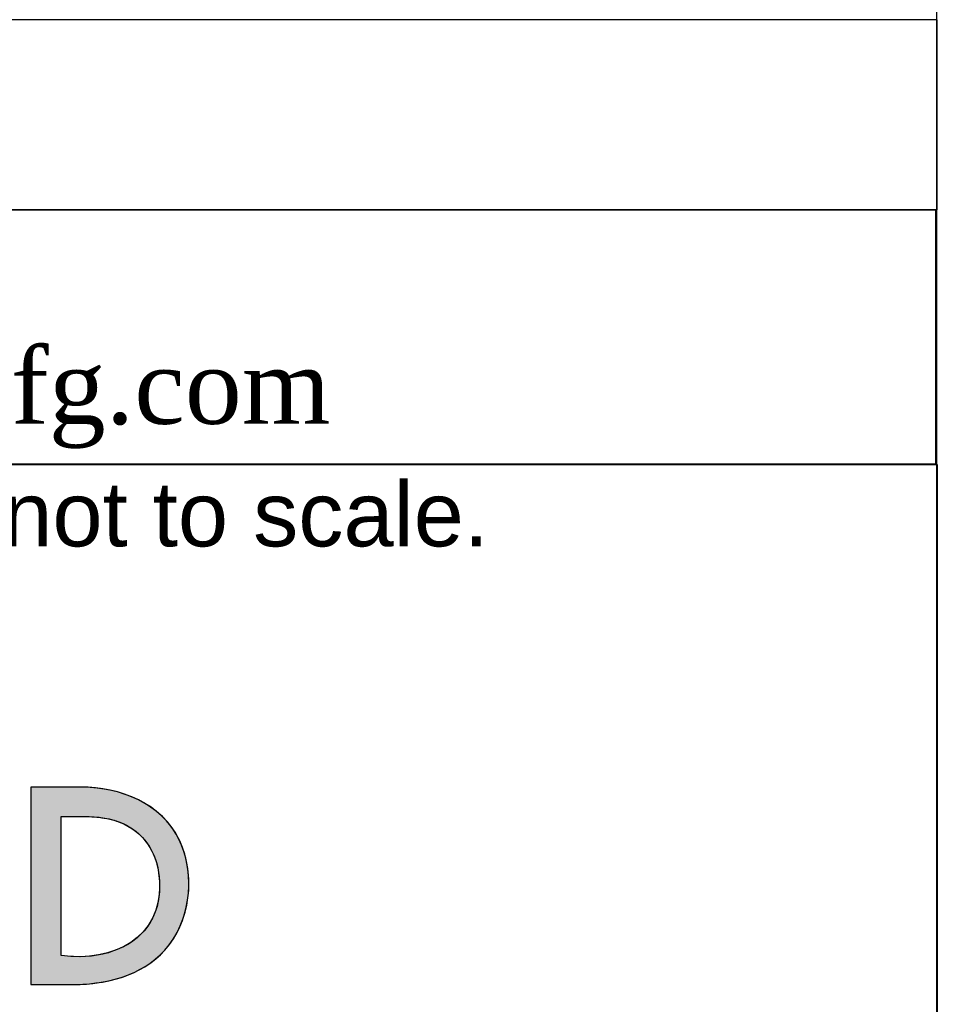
# Model space of a CAD drawing. Header units: inches. Extents: x 0 to 80, y 0 to 59.8.
# Tile 8 of 10: x 75.2 to 80, y 5.2 to 10.4. Entities that reach past the tile are written whole.
import ezdxf

# ---------------------------------------------------------------- set-up
doc = ezdxf.new("R2010")
doc.units = ezdxf.units.IN
doc.header["$MEASUREMENT"] = 0
doc.layers.add('Default', color=7, linetype='Continuous')

# ---------------------------------------------------------------- blocks, each defined once
blk = doc.blocks.new('Block1')
at = {"layer": 'Default', "linetype": 'Continuous'}
h = blk.add_hatch(color=7, dxfattribs=at)
h.paths.add_polyline_path([(2.6417, 1.0378), (2.6465, 1.0435), (2.6508, 1.0497), (2.6546, 1.0562), (2.6579, 1.063), (2.6608, 1.07), (2.6631, 1.0772), (2.665, 1.0845), (2.6664, 1.092), (2.6673, 1.0996), (2.6678, 1.1072), (2.6677, 1.1149), (2.6671, 1.1225), (2.666, 1.13), (2.6645, 1.1374), (2.6624, 1.1446), (2.6599, 1.1517), (2.6567, 1.1587), (2.6528, 1.1656), (2.6484, 1.172), (2.6436, 1.1779), (2.6382, 1.1833), (2.6325, 1.1883), (2.6263, 1.1928), (2.6198, 1.1969), (2.6131, 1.2006), (2.6061, 1.2038), (2.5988, 1.2065), (2.5914, 1.2089), (2.5839, 1.2108), (2.5762, 1.2123), (2.5686, 1.2134), (2.5609, 1.2141), (2.5532, 1.2145), (2.5504, 1.2145), (2.5491, 1.2145), (2.5469, 1.2145), (2.5439, 1.2145), (2.5403, 1.2145), (2.5361, 1.2145), (2.5316, 1.2145), (2.5268, 1.2145), (2.522, 1.2145), (2.5172, 1.2145), (2.5126, 1.2145), (2.5083, 1.2145), (2.5044, 1.2145), (2.5012, 1.2145), (2.4987, 1.2145), (2.4971, 1.2145), (2.4966, 1.2145), (2.4966, 1.2123), (2.4966, 1.206), (2.4966, 1.1962), (2.4966, 1.1834), (2.4966, 1.1683), (2.4966, 1.1513), (2.4966, 1.133), (2.4966, 1.1139), (2.4966, 1.0947), (2.4966, 1.0758), (2.4966, 1.0579), (2.4966, 1.0415), (2.4966, 1.027), (2.4966, 1.0152), (2.4966, 1.0065), (2.4966, 1.0015), (2.4966, 1.0005), (2.4974, 1.0005), (2.4989, 1.0005), (2.501, 1.0005), (2.5037, 1.0005), (2.5069, 1.0005), (2.5103, 1.0005), (2.514, 1.0005), (2.5178, 1.0005), (2.5216, 1.0005), (2.5253, 1.0005), (2.5288, 1.0005), (2.5319, 1.0005), (2.5347, 1.0005), (2.5368, 1.0005), (2.5383, 1.0005), (2.539, 1.0005), (2.5435, 1.0006), (2.5502, 1.0008), (2.557, 1.0012), (2.5637, 1.0019), (2.5705, 1.0028), (2.5771, 1.004), (2.5838, 1.0054), (2.5903, 1.0071), (2.5968, 1.0091), (2.6031, 1.0114), (2.6092, 1.0141), (2.6152, 1.0171), (2.621, 1.0204), (2.6265, 1.0242), (2.6319, 1.0283), (2.6369, 1.0328)])
h.paths.add_polyline_path([(2.5296, 1.1825), (2.5296, 1.1818), (2.5296, 1.1798), (2.5296, 1.1765), (2.5296, 1.1722), (2.5296, 1.1668), (2.5296, 1.1607), (2.5296, 1.1537), (2.5296, 1.1461), (2.5296, 1.138), (2.5296, 1.1295), (2.5296, 1.1207), (2.5296, 1.1118), (2.5296, 1.1027), (2.5296, 1.0938), (2.5296, 1.085), (2.5296, 1.0765), (2.5296, 1.0684), (2.5296, 1.0608), (2.5296, 1.0539), (2.5296, 1.0477), (2.5296, 1.0423), (2.5296, 1.038), (2.5296, 1.0348), (2.5296, 1.0327), (2.5296, 1.032), (2.5363, 1.0313), (2.5429, 1.0309), (2.5494, 1.0308), (2.5559, 1.031), (2.5623, 1.0315), (2.5685, 1.0324), (2.5746, 1.0336), (2.5806, 1.0351), (2.5863, 1.037), (2.5919, 1.0392), (2.5972, 1.0417), (2.6023, 1.0445), (2.6071, 1.0477), (2.6116, 1.0512), (2.6158, 1.0551), (2.6197, 1.0592), (2.6232, 1.0638), (2.6263, 1.0686), (2.6291, 1.0738), (2.6314, 1.0793), (2.6333, 1.0852), (2.6347, 1.0914), (2.6356, 1.098), (2.636, 1.1049), (2.636, 1.1122), (2.6357, 1.1153), (2.6354, 1.1185), (2.635, 1.1216), (2.6345, 1.1247), (2.6338, 1.1278), (2.6331, 1.1308), (2.6322, 1.1337), (2.6312, 1.1367), (2.6302, 1.1395), (2.629, 1.1423), (2.6277, 1.1451), (2.6263, 1.1477), (2.6247, 1.1503), (2.6231, 1.1529), (2.6213, 1.1553), (2.6194, 1.1577), (2.6175, 1.1599), (2.6154, 1.1621), (2.6131, 1.1642), (2.6108, 1.1662), (2.6083, 1.1681), (2.6058, 1.1699), (2.6031, 1.1715), (2.6003, 1.1731), (2.5973, 1.1745), (2.5947, 1.1757), (2.592, 1.1767), (2.5894, 1.1776), (2.5867, 1.1785), (2.5841, 1.1792), (2.5814, 1.1799), (2.5788, 1.1804), (2.5761, 1.1809), (2.5734, 1.1813), (2.5707, 1.1817), (2.568, 1.182), (2.5653, 1.1822), (2.5626, 1.1824), (2.5599, 1.1825), (2.5572, 1.1826), (2.5545, 1.1826), (2.5518, 1.1827), (2.549, 1.1827), (2.5463, 1.1827), (2.5435, 1.1826), (2.5408, 1.1826), (2.538, 1.1826), (2.5352, 1.1825), (2.5324, 1.1825)])
at = {"layer": 'Default', "color": 7, "linetype": 'Continuous'}
for points in [[(2.6417, 1.0378), (2.6465, 1.0435), (2.6508, 1.0497), (2.6546, 1.0562), (2.6579, 1.063), (2.6608, 1.07), (2.6631, 1.0772), (2.665, 1.0845), (2.6664, 1.092), (2.6673, 1.0996), (2.6678, 1.1072), (2.6677, 1.1149), (2.6671, 1.1225), (2.666, 1.13), (2.6645, 1.1374), (2.6624, 1.1446), (2.6599, 1.1517), (2.6567, 1.1587), (2.6528, 1.1656), (2.6484, 1.172), (2.6436, 1.1779), (2.6382, 1.1833), (2.6325, 1.1883), (2.6263, 1.1928), (2.6198, 1.1969), (2.6131, 1.2006), (2.6061, 1.2038), (2.5988, 1.2065), (2.5914, 1.2089), (2.5839, 1.2108), (2.5762, 1.2123), (2.5686, 1.2134), (2.5609, 1.2141), (2.5532, 1.2145), (2.5504, 1.2145), (2.5491, 1.2145), (2.5469, 1.2145), (2.5439, 1.2145), (2.5403, 1.2145), (2.5361, 1.2145), (2.5316, 1.2145), (2.5268, 1.2145), (2.522, 1.2145), (2.5172, 1.2145), (2.5126, 1.2145), (2.5083, 1.2145), (2.5044, 1.2145), (2.5012, 1.2145), (2.4987, 1.2145), (2.4971, 1.2145), (2.4966, 1.2145), (2.4966, 1.2123), (2.4966, 1.206), (2.4966, 1.1962), (2.4966, 1.1834), (2.4966, 1.1683), (2.4966, 1.1513), (2.4966, 1.133), (2.4966, 1.1139), (2.4966, 1.0947), (2.4966, 1.0758), (2.4966, 1.0579), (2.4966, 1.0415), (2.4966, 1.027), (2.4966, 1.0152), (2.4966, 1.0065), (2.4966, 1.0015), (2.4966, 1.0005), (2.4974, 1.0005), (2.4989, 1.0005), (2.501, 1.0005), (2.5037, 1.0005), (2.5069, 1.0005), (2.5103, 1.0005), (2.514, 1.0005), (2.5178, 1.0005), (2.5216, 1.0005), (2.5253, 1.0005), (2.5288, 1.0005), (2.5319, 1.0005), (2.5347, 1.0005), (2.5368, 1.0005), (2.5383, 1.0005), (2.539, 1.0005), (2.5435, 1.0006), (2.5502, 1.0008), (2.557, 1.0012), (2.5637, 1.0019), (2.5705, 1.0028), (2.5771, 1.004), (2.5838, 1.0054), (2.5903, 1.0071), (2.5968, 1.0091), (2.6031, 1.0114), (2.6092, 1.0141), (2.6152, 1.0171), (2.621, 1.0204), (2.6265, 1.0242), (2.6319, 1.0283), (2.6369, 1.0328), (2.6417, 1.0378)], [(2.5296, 1.1825), (2.5324, 1.1825), (2.5352, 1.1825), (2.538, 1.1826), (2.5408, 1.1826), (2.5435, 1.1826), (2.5463, 1.1827), (2.549, 1.1827), (2.5518, 1.1827), (2.5545, 1.1826), (2.5572, 1.1826), (2.5599, 1.1825), (2.5626, 1.1824), (2.5653, 1.1822), (2.568, 1.182), (2.5707, 1.1817), (2.5734, 1.1813), (2.5761, 1.1809), (2.5788, 1.1804), (2.5814, 1.1799), (2.5841, 1.1792), (2.5867, 1.1785), (2.5894, 1.1776), (2.592, 1.1767), (2.5947, 1.1757), (2.5973, 1.1745), (2.6003, 1.1731), (2.6031, 1.1715), (2.6058, 1.1699), (2.6083, 1.1681), (2.6108, 1.1662), (2.6131, 1.1642), (2.6154, 1.1621), (2.6175, 1.1599), (2.6194, 1.1577), (2.6213, 1.1553), (2.6231, 1.1529), (2.6247, 1.1503), (2.6263, 1.1477), (2.6277, 1.1451), (2.629, 1.1423), (2.6302, 1.1395), (2.6312, 1.1367), (2.6322, 1.1337), (2.6331, 1.1308), (2.6338, 1.1278), (2.6345, 1.1247), (2.635, 1.1216), (2.6354, 1.1185), (2.6357, 1.1153), (2.636, 1.1122), (2.636, 1.1049), (2.6356, 1.098), (2.6347, 1.0914), (2.6333, 1.0852), (2.6314, 1.0793), (2.6291, 1.0738), (2.6263, 1.0686), (2.6232, 1.0638), (2.6197, 1.0592), (2.6158, 1.0551), (2.6116, 1.0512), (2.6071, 1.0477), (2.6023, 1.0445), (2.5972, 1.0417), (2.5919, 1.0392), (2.5863, 1.037), (2.5806, 1.0351), (2.5746, 1.0336), (2.5685, 1.0324), (2.5623, 1.0315), (2.5559, 1.031), (2.5494, 1.0308), (2.5429, 1.0309), (2.5363, 1.0313), (2.5296, 1.032), (2.5296, 1.0327), (2.5296, 1.0348), (2.5296, 1.038), (2.5296, 1.0423), (2.5296, 1.0477), (2.5296, 1.0539), (2.5296, 1.0608), (2.5296, 1.0684), (2.5296, 1.0765), (2.5296, 1.085), (2.5296, 1.0938), (2.5296, 1.1027), (2.5296, 1.1118), (2.5296, 1.1207), (2.5296, 1.1295), (2.5296, 1.138), (2.5296, 1.1461), (2.5296, 1.1537), (2.5296, 1.1607), (2.5296, 1.1668), (2.5296, 1.1722), (2.5296, 1.1765), (2.5296, 1.1798), (2.5296, 1.1818), (2.5296, 1.1825)]]:
    blk.add_lwpolyline(points, close=True, dxfattribs=at)
for points in [[(2.5506, 1.2145), (2.5506, 1.2145), (2.4966, 1.2145), (2.4966, 1.2145)], [(2.4966, 1.2145), (2.4966, 1.2145), (2.4966, 1.0005), (2.4966, 1.0005)], [(2.5296, 1.032), (2.5296, 1.032), (2.5296, 1.1825), (2.5296, 1.1825)], [(2.5391, 1.0005), (2.5761, 1.0005), (2.616, 1.0091), (2.6417, 1.0378)], [(2.4966, 1.0005), (2.4966, 1.0005), (2.5391, 1.0005), (2.5391, 1.0005)]]:
    blk.add_open_spline(points, degree=3, dxfattribs=at)
for points, knots in [([(2.6417, 1.0378), (2.6695, 1.0689), (2.6754, 1.1186), (2.6579, 1.1563), (2.639, 1.1968), (2.593, 1.2145), (2.5506, 1.2145)], [0, 0, 0, 0, 0.5, 0.5, 0.5, 1, 1, 1, 1]), ([(2.5296, 1.1825), (2.553, 1.1825), (2.5754, 1.1846), (2.5973, 1.1745), (2.6223, 1.1631), (2.6347, 1.1388), (2.636, 1.1122), (2.639, 1.0503), (2.5851, 1.0245), (2.5296, 1.032)], [0, 0, 0, 0, 0.333333, 0.333333, 0.333333, 0.666667, 0.666667, 0.666667, 1, 1, 1, 1])]:
    blk.add_open_spline(points, degree=3, knots=knots, dxfattribs=at)
blk = doc.blocks.new('Block13')
at = {"layer": 'Default', "color": 7, "linetype": 'Continuous'}
for p, q in [((0, 1.6479), (3.5155, 1.6479)), ((3.5155, 1.6479), (3.5155, 0))]:
    blk.add_line(p, q, dxfattribs=at)
at = {"layer": 'Default', "color": 7}
blk.add_blockref('Block1', (0.0371, 0.0841), dxfattribs=at)
at = {"layer": 'Default', "insert": (0.0298, 1.6292), "char_height": 0.07, "width": 3.486391, "attachment_point": 1}
blk.add_mtext('{\\fArial|b0||i0||c0|p34;\\C7;\\W1.;\\T1.;Data subject to change without notice. Isometric drawing not to scale.}', dxfattribs=at)
blk = doc.blocks.new('Block11')
at = {"layer": 'Default', "color": 7}
blk.add_blockref('Block13', (0, 0), dxfattribs=at)
blk = doc.blocks.new('Block10')
at = {"layer": 'Default', "color": 7}
blk.add_blockref('Block11', (0, 0), dxfattribs=at)
blk = doc.blocks.new('Block2')
at = {"layer": 'Default', "color": 7, "xscale": 15, "yscale": 15, "zscale": 15}
blk.add_blockref('Block10', (-52.744, 0), dxfattribs=at)
blk = doc.blocks.new('Block222')
at = {"layer": 'Default', "color": 7}
blk.add_blockref('Block2', (106.578, -49.503), dxfattribs=at)

msp = doc.modelspace()

# ---------------------------------------------------------------- linework, layer by layer
at = {"layer": 'Default', "color": 7, "linetype": 'Continuous'}
msp.add_line((80, 0), (80, 59.7829), dxfattribs=at)
for points in [[(62.8636, 10.3817), (62.8636, 9.3787), (80.0004, 9.3787), (80.0004, 10.3817), (62.8636, 10.3817)], [(62.8639, 9.3776), (62.8639, 8.0367), (79.9938, 8.0367), (79.9938, 9.3776), (62.8639, 9.3776)]]:
    msp.add_lwpolyline(points, dxfattribs=at)

# ---------------------------------------------------------------- block references
at = {"layer": 'Default', "color": 7, "xscale": 0.325, "yscale": 0.325, "zscale": 0.325}
msp.add_blockref('Block222', (45.3678, 16.0888), dxfattribs=at)

# ---------------------------------------------------------------- texts
at = {"layer": 'Default', "insert": (62.857, 8.7141), "char_height": 0.3985, "width": 17.301133, "attachment_point": 4}
msp.add_mtext('{\\fTimes New Roman|b0||i0||c0|p34;\\C7;\\W1.; Pour tous les détails sur nos produits, \\P}{\\fTimes New Roman|b0||i0||c0|p34;\\C7;\\W1.; svp veuillez consulter notre site www.hammondmfg.com                      }', dxfattribs=at)

doc.saveas('drawing.dxf')
